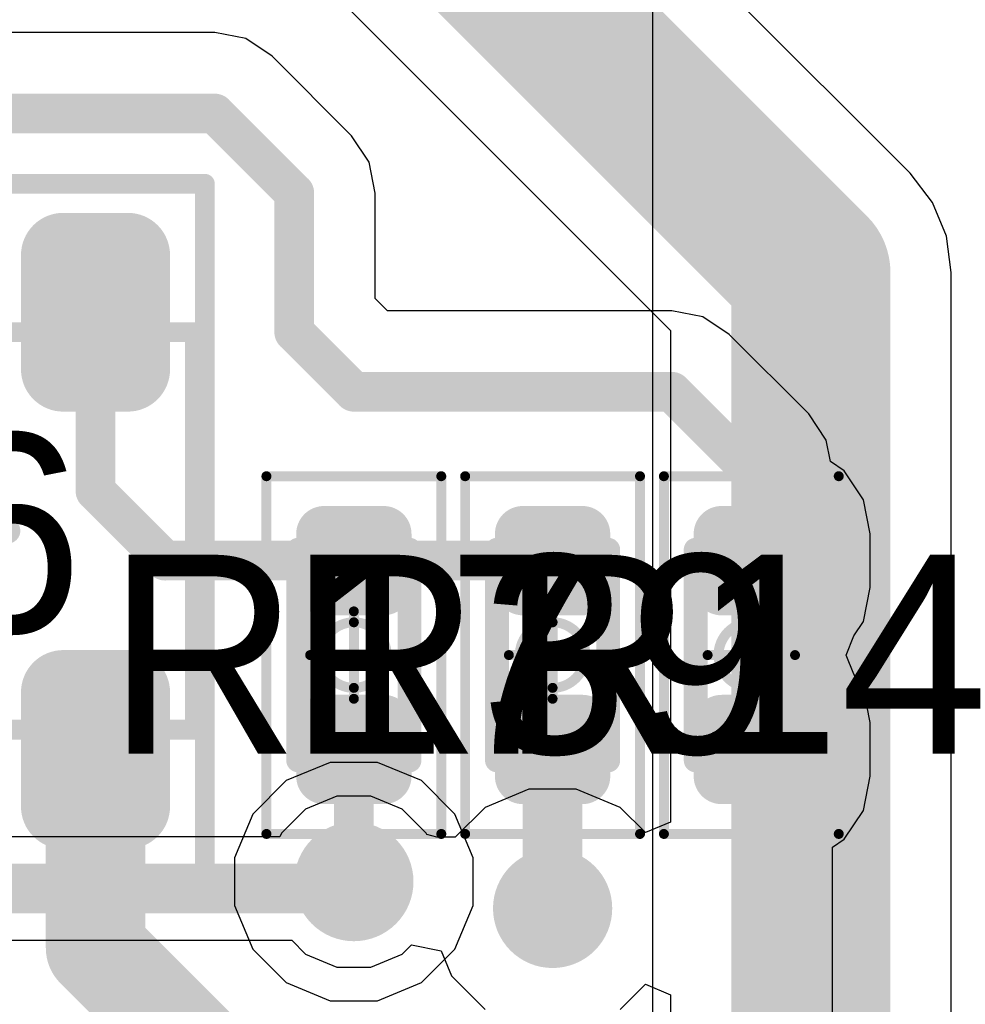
# Model space of a CAD drawing. Header units: millimetres. Extents: x -0.08 to 3.17, y -0.08 to 4.88.
# Tile 233 of 256: x 2.69 to 2.87, y 2.03 to 2.23. Entities that reach past the tile are written whole.
import ezdxf

# ---------------------------------------------------------------- set-up
doc = ezdxf.new("R2010")
doc.units = ezdxf.units.MM
doc.header["$MEASUREMENT"] = 0
for name, color, linetype in [('BottomLayer', 5, 'Continuous'), ('BottomOverlay', 54, 'Continuous'), ('Mechanical13', 56, 'Continuous'), ('Mechanical15', 56, 'Continuous'), ('Mechanical2', 216, 'Continuous'), ('MidLayer1', 16, 'Continuous'), ('MidLayer2', 76, 'Continuous'), ('MultiLayer', 9, 'Continuous'), ('TopLayer', 1, 'Continuous'), ('TopPaste', 8, 'Continuous'), ('TopSolder', 216, 'Continuous'), ('ViaHoleLayer', 16, 'Continuous')]:
    doc.layers.add(name, color=color, linetype=linetype)

# ---------------------------------------------------------------- blocks, each defined once
blk = doc.blocks.new('AP62250WU_7_F_________1_448')
at = {"layer": 'Mechanical13', "const_width": 0.00394}
for points in [[(-0.05512, -0.03937), (-0.05512, 0.03937)], [(-0.05512, 0.03937), (0.05709, 0.03937)], [(0.05709, -0.03937), (0.05709, 0.03937)], [(-0.05512, -0.03937), (0.05709, -0.03937)]]:
    blk.add_lwpolyline(points, dxfattribs=at)
at = {"layer": 'Mechanical13', "const_width": 0.00197}
for points in [[(-0.0561, 0.03937, 1), (-0.05413, 0.03937, 1)], [(-0.0561, 0.03937, 1), (-0.05413, 0.03937, 1)], [(0.05611, 0.03937, 1), (0.05808, 0.03937, 1)], [(0.05611, 0.03937, 1), (0.05808, 0.03937, 1)], [(-0.0561, -0.03937, 1), (-0.05413, -0.03937, 1)], [(-0.0561, -0.03937, 1), (-0.05413, -0.03937, 1)], [(0.05611, -0.03937, 1), (0.05808, -0.03937, 1)], [(0.05611, -0.03937, 1), (0.05808, -0.03937, 1)]]:
    blk.add_lwpolyline(points, format="xyb", close=True, dxfattribs=at)
at = {"layer": 'Mechanical13'}
blk.add_solid([(-0.05463, -0.04135), (-0.02754, -0.04135), (-0.05463, -0.01182), (-0.02754, -0.01182)], dxfattribs=at)
at = {"layer": 'Mechanical15'}
for points, const_width in [([(-0.05906, -0.06926), (-0.05906, 0.06875)], 0.00394), ([(-0.05906, 0.06875), (0.05906, 0.06875)], 0.00394), ([(0.05906, -0.06926), (0.05906, 0.06875)], 0.00394), ([(0, -0.02), (0, 0.02)], 0.005), ([(-0.02, 0), (0.02, 0)], 0.005), ([(-0.05906, -0.06926), (0.05906, -0.06926)], 0.00394)]:
    blk.add_lwpolyline(points, dxfattribs=dict(at, const_width=const_width))
for points, const_width in [([(-0.06004, 0.06875, 1), (-0.05807, 0.06875, 1)], 0.00197), ([(-0.06004, 0.06875, 1), (-0.05807, 0.06875, 1)], 0.00197), ([(0.05807, 0.06875, 1), (0.06004, 0.06875, 1)], 0.00197), ([(0.05807, 0.06875, 1), (0.06004, 0.06875, 1)], 0.00197), ([(-0.00125, 0.02, 1), (0.00125, 0.02, 1)], 0.0025), ([(0.01, 0, 1), (-0.01, 0, 1)], 0.005), ([(-0.02125, 0, 1), (-0.01875, 0, 1)], 0.0025), ([(-0.01125, 0, 1), (-0.00875, 0, 1)], 0.0025), ([(0.00875, 0, 1), (0.01125, 0, 1)], 0.0025), ([(0.01875, 0, 1), (0.02125, 0, 1)], 0.0025), ([(-0.00125, -0.02, 1), (0.00125, -0.02, 1)], 0.0025), ([(-0.06004, -0.06926, 1), (-0.05807, -0.06926, 1)], 0.00197), ([(-0.06004, -0.06926, 1), (-0.05807, -0.06926, 1)], 0.00197), ([(0.05807, -0.06926, 1), (0.06004, -0.06926, 1)], 0.00197), ([(0.05807, -0.06926, 1), (0.06004, -0.06926, 1)], 0.00197)]:
    blk.add_lwpolyline(points, format="xyb", close=True, dxfattribs=dict(at, const_width=const_width))
at = {"layer": 'TopLayer', "const_width": 0.0064}
for points in [[(-0.047, 0.05463, 1), (-0.0406, 0.05463, 1)], [(-0.0342, 0.05463, 1), (-0.0278, 0.05463, 1)], [(-0.0096, 0.05463, 1), (-0.0032, 0.05463, 1)], [(0.0032, 0.05463, 1), (0.0096, 0.05463, 1)], [(0.0278, 0.05463, 1), (0.0342, 0.05463, 1)], [(0.0406, 0.05463, 1), (0.047, 0.05463, 1)], [(-0.047, 0.03199, 1), (-0.0406, 0.03199, 1)], [(-0.0342, 0.03199, 1), (-0.0278, 0.03199, 1)], [(-0.0096, 0.03199, 1), (-0.0032, 0.03199, 1)], [(0.0032, 0.03199, 1), (0.0096, 0.03199, 1)], [(0.0278, 0.03199, 1), (0.0342, 0.03199, 1)], [(0.0406, 0.03199, 1), (0.047, 0.03199, 1)], [(-0.047, -0.03199, 1), (-0.0406, -0.03199, 1)], [(-0.0342, -0.03199, 1), (-0.0278, -0.03199, 1)], [(-0.0096, -0.03199, 1), (-0.0032, -0.03199, 1)], [(0.0032, -0.03199, 1), (0.0096, -0.03199, 1)], [(0.0278, -0.03199, 1), (0.0342, -0.03199, 1)], [(0.0406, -0.03199, 1), (0.047, -0.03199, 1)], [(-0.047, -0.05463, 1), (-0.0406, -0.05463, 1)], [(-0.0342, -0.05463, 1), (-0.0278, -0.05463, 1)], [(-0.0096, -0.05463, 1), (-0.0032, -0.05463, 1)], [(0.0032, -0.05463, 1), (0.0096, -0.05463, 1)], [(0.0278, -0.05463, 1), (0.0342, -0.05463, 1)], [(0.0406, -0.05463, 1), (0.047, -0.05463, 1)]]:
    blk.add_lwpolyline(points, format="xyb", close=True, dxfattribs=at)
at = {"layer": 'TopLayer'}
for points in [[(-0.0438, 0.06102), (-0.0438, 0.02559), (-0.031, 0.06102), (-0.031, 0.02559)], [(-0.0064, 0.06102), (-0.0064, 0.02559), (0.0064, 0.06102), (0.0064, 0.02559)], [(0.031, 0.06102), (0.031, 0.02559), (0.0438, 0.06102), (0.0438, 0.02559)], [(-0.0502, 0.05463), (-0.0502, 0.03199), (-0.0246, 0.05463), (-0.0246, 0.03199)], [(-0.0128, 0.05463), (-0.0128, 0.03199), (0.0128, 0.05463), (0.0128, 0.03199)], [(0.0246, 0.05463), (0.0246, 0.03199), (0.0502, 0.05463), (0.0502, 0.03199)], [(-0.0438, -0.02559), (-0.0438, -0.06102), (-0.031, -0.02559), (-0.031, -0.06102)], [(-0.0064, -0.02559), (-0.0064, -0.06102), (0.0064, -0.02559), (0.0064, -0.06102)], [(0.031, -0.02559), (0.031, -0.06102), (0.0438, -0.02559), (0.0438, -0.06102)], [(-0.0502, -0.03199), (-0.0502, -0.05463), (-0.0246, -0.03199), (-0.0246, -0.05463)], [(-0.0128, -0.03199), (-0.0128, -0.05463), (0.0128, -0.03199), (0.0128, -0.05463)], [(0.0246, -0.03199), (0.0246, -0.05463), (0.0502, -0.03199), (0.0502, -0.05463)]]:
    blk.add_solid(points, dxfattribs=at)
at = {"layer": 'TopPaste', "const_width": 0.0064}
for points in [[(-0.047, 0.05463, 1), (-0.0406, 0.05463, 1)], [(-0.0342, 0.05463, 1), (-0.0278, 0.05463, 1)], [(-0.0096, 0.05463, 1), (-0.0032, 0.05463, 1)], [(0.0032, 0.05463, 1), (0.0096, 0.05463, 1)], [(0.0278, 0.05463, 1), (0.0342, 0.05463, 1)], [(0.0406, 0.05463, 1), (0.047, 0.05463, 1)], [(-0.047, 0.03199, 1), (-0.0406, 0.03199, 1)], [(-0.0342, 0.03199, 1), (-0.0278, 0.03199, 1)], [(-0.0096, 0.03199, 1), (-0.0032, 0.03199, 1)], [(0.0032, 0.03199, 1), (0.0096, 0.03199, 1)], [(0.0278, 0.03199, 1), (0.0342, 0.03199, 1)], [(0.0406, 0.03199, 1), (0.047, 0.03199, 1)], [(-0.047, -0.03199, 1), (-0.0406, -0.03199, 1)], [(-0.0342, -0.03199, 1), (-0.0278, -0.03199, 1)], [(-0.0096, -0.03199, 1), (-0.0032, -0.03199, 1)], [(0.0032, -0.03199, 1), (0.0096, -0.03199, 1)], [(0.0278, -0.03199, 1), (0.0342, -0.03199, 1)], [(0.0406, -0.03199, 1), (0.047, -0.03199, 1)], [(-0.047, -0.05463, 1), (-0.0406, -0.05463, 1)], [(-0.0342, -0.05463, 1), (-0.0278, -0.05463, 1)], [(-0.0096, -0.05463, 1), (-0.0032, -0.05463, 1)], [(0.0032, -0.05463, 1), (0.0096, -0.05463, 1)], [(0.0278, -0.05463, 1), (0.0342, -0.05463, 1)], [(0.0406, -0.05463, 1), (0.047, -0.05463, 1)]]:
    blk.add_lwpolyline(points, format="xyb", close=True, dxfattribs=at)
at = {"layer": 'TopPaste'}
for points in [[(-0.0438, 0.06102), (-0.0438, 0.02559), (-0.031, 0.06102), (-0.031, 0.02559)], [(-0.0064, 0.06102), (-0.0064, 0.02559), (0.0064, 0.06102), (0.0064, 0.02559)], [(0.031, 0.06102), (0.031, 0.02559), (0.0438, 0.06102), (0.0438, 0.02559)], [(-0.0502, 0.05463), (-0.0502, 0.03199), (-0.0246, 0.05463), (-0.0246, 0.03199)], [(-0.0128, 0.05463), (-0.0128, 0.03199), (0.0128, 0.05463), (0.0128, 0.03199)], [(0.0246, 0.05463), (0.0246, 0.03199), (0.0502, 0.05463), (0.0502, 0.03199)], [(-0.0438, -0.02559), (-0.0438, -0.06102), (-0.031, -0.02559), (-0.031, -0.06102)], [(-0.0064, -0.02559), (-0.0064, -0.06102), (0.0064, -0.02559), (0.0064, -0.06102)], [(0.031, -0.02559), (0.031, -0.06102), (0.0438, -0.02559), (0.0438, -0.06102)], [(-0.0502, -0.03199), (-0.0502, -0.05463), (-0.0246, -0.03199), (-0.0246, -0.05463)], [(-0.0128, -0.03199), (-0.0128, -0.05463), (0.0128, -0.03199), (0.0128, -0.05463)], [(0.0246, -0.03199), (0.0246, -0.05463), (0.0502, -0.03199), (0.0502, -0.05463)]]:
    blk.add_solid(points, dxfattribs=at)
at = {"layer": 'TopSolder', "const_width": 0.00837}
for points in [[(-0.04798, 0.05463, 1), (-0.03961, 0.05463, 1)], [(-0.03519, 0.05463, 1), (-0.02682, 0.05463, 1)], [(-0.01058, 0.05463, 1), (-0.00221, 0.05463, 1)], [(0.00221, 0.05463, 1), (0.01058, 0.05463, 1)], [(0.02682, 0.05463, 1), (0.03519, 0.05463, 1)], [(0.03961, 0.05463, 1), (0.04798, 0.05463, 1)], [(-0.04798, 0.03199, 1), (-0.03961, 0.03199, 1)], [(-0.03519, 0.03199, 1), (-0.02682, 0.03199, 1)], [(-0.01058, 0.03199, 1), (-0.00221, 0.03199, 1)], [(0.00221, 0.03199, 1), (0.01058, 0.03199, 1)], [(0.02682, 0.03199, 1), (0.03519, 0.03199, 1)], [(0.03961, 0.03199, 1), (0.04798, 0.03199, 1)], [(-0.04798, -0.03199, 1), (-0.03961, -0.03199, 1)], [(-0.03519, -0.03199, 1), (-0.02682, -0.03199, 1)], [(-0.01058, -0.03199, 1), (-0.00221, -0.03199, 1)], [(0.00221, -0.03199, 1), (0.01058, -0.03199, 1)], [(0.02682, -0.03199, 1), (0.03519, -0.03199, 1)], [(0.03961, -0.03199, 1), (0.04798, -0.03199, 1)], [(-0.04798, -0.05463, 1), (-0.03961, -0.05463, 1)], [(-0.03519, -0.05463, 1), (-0.02682, -0.05463, 1)], [(-0.01058, -0.05463, 1), (-0.00221, -0.05463, 1)], [(0.00221, -0.05463, 1), (0.01058, -0.05463, 1)], [(0.02682, -0.05463, 1), (0.03519, -0.05463, 1)], [(0.03961, -0.05463, 1), (0.04798, -0.05463, 1)]]:
    blk.add_lwpolyline(points, format="xyb", close=True, dxfattribs=at)
at = {"layer": 'TopSolder'}
for points in [[(-0.0438, 0.06299), (-0.0438, 0.02362), (-0.031, 0.06299), (-0.031, 0.02362)], [(-0.0064, 0.06299), (-0.0064, 0.02362), (0.0064, 0.06299), (0.0064, 0.02362)], [(0.031, 0.06299), (0.031, 0.02362), (0.0438, 0.06299), (0.0438, 0.02362)], [(-0.05216, 0.05463), (-0.05216, 0.03199), (-0.02264, 0.05463), (-0.02264, 0.03199)], [(-0.01476, 0.05463), (-0.01476, 0.03199), (0.01476, 0.05463), (0.01476, 0.03199)], [(0.02264, 0.05463), (0.02264, 0.03199), (0.05216, 0.05463), (0.05216, 0.03199)], [(-0.0438, -0.02362), (-0.0438, -0.06299), (-0.031, -0.02362), (-0.031, -0.06299)], [(-0.0064, -0.02362), (-0.0064, -0.06299), (0.0064, -0.02362), (0.0064, -0.06299)], [(0.031, -0.02362), (0.031, -0.06299), (0.0438, -0.02362), (0.0438, -0.06299)], [(-0.05216, -0.03199), (-0.05216, -0.05463), (-0.02264, -0.03199), (-0.02264, -0.05463)], [(-0.01476, -0.03199), (-0.01476, -0.05463), (0.01476, -0.03199), (0.01476, -0.05463)], [(0.02264, -0.03199), (0.02264, -0.05463), (0.05216, -0.03199), (0.05216, -0.05463)]]:
    blk.add_solid(points, dxfattribs=at)
blk = doc.blocks.new('RES_0402_449')
at = {"layer": 'Mechanical13', "const_width": 0.00472}
for points in [[(0.02087, 0.01102), (-0.02087, 0.01102)], [(-0.02087, 0.01102), (-0.02087, -0.01102)], [(0.02087, 0.01102), (0.02087, -0.01102)], [(-0.02087, -0.01102), (0.02087, -0.01102)]]:
    blk.add_lwpolyline(points, dxfattribs=at)
at = {"layer": 'Mechanical13', "const_width": 0.00236}
for points in [[(-0.02205, 0.01102, 1), (-0.01968, 0.01102, 1)], [(-0.02205, 0.01102, 1), (-0.01968, 0.01102, 1)], [(0.01969, 0.01102, 1), (0.02205, 0.01102, 1)], [(0.01969, 0.01102, 1), (0.02205, 0.01102, 1)], [(-0.02205, -0.01102, 1), (-0.01968, -0.01102, 1)], [(-0.02205, -0.01102, 1), (-0.01968, -0.01102, 1)], [(0.01969, -0.01102, 1), (0.02205, -0.01102, 1)], [(0.01969, -0.01102, 1), (0.02205, -0.01102, 1)]]:
    blk.add_lwpolyline(points, format="xyb", close=True, dxfattribs=at)
at = {"layer": 'Mechanical15', "const_width": 0.00197}
for points in [[(-0.03543, 0.01732), (0.03543, 0.01732)], [(-0.03543, 0.01732), (-0.03543, -0.01732)], [(0.03543, 0.01732), (0.03543, -0.01732)], [(0, 0.00866), (0, -0.00866)], [(-0.00866, 0), (0.00866, 0)], [(0.03543, -0.01732), (-0.03543, -0.01732)]]:
    blk.add_lwpolyline(points, dxfattribs=at)
at = {"layer": 'Mechanical15'}
for points, const_width in [([(-0.03593, 0.01732, 1), (-0.03494, 0.01732, 1)], 0.000984), ([(-0.03593, 0.01732, 1), (-0.03494, 0.01732, 1)], 0.000984), ([(0.03494, 0.01732, 1), (0.03593, 0.01732, 1)], 0.000984), ([(0.03494, 0.01732, 1), (0.03593, 0.01732, 1)], 0.000984), ([(-0.00049, 0.00866, 1), (0.00049, 0.00866, 1)], 0.000984), ([(0.0065, 0, 1), (-0.0065, 0, 1)], 0.00197), ([(-0.00915, 0, 1), (-0.00817, 0, 1)], 0.000984), ([(-0.00699, 0, 1), (-0.006, 0, 1)], 0.000984), ([(0.006, 0, 1), (0.00699, 0, 1)], 0.000984), ([(0.00817, 0, 1), (0.00915, 0, 1)], 0.000984), ([(-0.00049, -0.00866, 1), (0.00049, -0.00866, 1)], 0.000984), ([(-0.03593, -0.01732, 1), (-0.03494, -0.01732, 1)], 0.000984), ([(-0.03593, -0.01732, 1), (-0.03494, -0.01732, 1)], 0.000984), ([(0.03494, -0.01732, 1), (0.03593, -0.01732, 1)], 0.000984), ([(0.03494, -0.01732, 1), (0.03593, -0.01732, 1)], 0.000984)]:
    blk.add_lwpolyline(points, format="xyb", close=True, dxfattribs=dict(at, const_width=const_width))
at = {"layer": 'TopLayer', "const_width": 0.00552}
for points in [[(-0.02677, 0.0059, 1), (-0.02124, 0.0059, 1)], [(-0.01616, 0.0059, 1), (-0.01063, 0.0059, 1)], [(0.01064, 0.0059, 1), (0.01616, 0.0059, 1)], [(0.02125, 0.0059, 1), (0.02677, 0.0059, 1)], [(-0.02677, -0.0059, 1), (-0.02124, -0.0059, 1)], [(-0.01616, -0.0059, 1), (-0.01063, -0.0059, 1)], [(0.01064, -0.0059, 1), (0.01616, -0.0059, 1)], [(0.02125, -0.0059, 1), (0.02677, -0.0059, 1)]]:
    blk.add_lwpolyline(points, format="xyb", close=True, dxfattribs=at)
at = {"layer": 'TopLayer'}
for points in [[(-0.0134, 0.01142), (-0.02401, 0.01142), (-0.0134, -0.01142), (-0.02401, -0.01142)], [(0.0134, -0.01142), (0.02401, -0.01142), (0.0134, 0.01142), (0.02401, 0.01142)], [(-0.00787, 0.0059), (-0.02953, 0.0059), (-0.00787, -0.0059), (-0.02953, -0.0059)], [(0.00787, -0.0059), (0.02953, -0.0059), (0.00787, 0.0059), (0.02953, 0.0059)]]:
    blk.add_solid(points, dxfattribs=at)
at = {"layer": 'TopPaste', "const_width": 0.00552}
for points in [[(-0.02677, 0.0059, 1), (-0.02124, 0.0059, 1)], [(-0.01616, 0.0059, 1), (-0.01063, 0.0059, 1)], [(0.01064, 0.0059, 1), (0.01616, 0.0059, 1)], [(0.02125, 0.0059, 1), (0.02677, 0.0059, 1)], [(-0.02677, -0.0059, 1), (-0.02124, -0.0059, 1)], [(-0.01616, -0.0059, 1), (-0.01063, -0.0059, 1)], [(0.01064, -0.0059, 1), (0.01616, -0.0059, 1)], [(0.02125, -0.0059, 1), (0.02677, -0.0059, 1)]]:
    blk.add_lwpolyline(points, format="xyb", close=True, dxfattribs=at)
at = {"layer": 'TopPaste'}
for points in [[(-0.0134, 0.01142), (-0.02401, 0.01142), (-0.0134, -0.01142), (-0.02401, -0.01142)], [(0.0134, -0.01142), (0.02401, -0.01142), (0.0134, 0.01142), (0.02401, 0.01142)], [(-0.00787, 0.0059), (-0.02953, 0.0059), (-0.00787, -0.0059), (-0.02953, -0.0059)], [(0.00787, -0.0059), (0.02953, -0.0059), (0.00787, 0.0059), (0.02953, 0.0059)]]:
    blk.add_solid(points, dxfattribs=at)
at = {"layer": 'TopSolder', "const_width": 0.00552}
for points in [[(-0.02677, 0.0059, 1), (-0.02124, 0.0059, 1)], [(-0.01616, 0.0059, 1), (-0.01063, 0.0059, 1)], [(0.01064, 0.0059, 1), (0.01616, 0.0059, 1)], [(0.02125, 0.0059, 1), (0.02677, 0.0059, 1)], [(-0.02677, -0.0059, 1), (-0.02124, -0.0059, 1)], [(-0.01616, -0.0059, 1), (-0.01063, -0.0059, 1)], [(0.01064, -0.0059, 1), (0.01616, -0.0059, 1)], [(0.02125, -0.0059, 1), (0.02677, -0.0059, 1)]]:
    blk.add_lwpolyline(points, format="xyb", close=True, dxfattribs=at)
at = {"layer": 'TopSolder'}
for points in [[(-0.0134, 0.01142), (-0.02401, 0.01142), (-0.0134, -0.01142), (-0.02401, -0.01142)], [(0.0134, -0.01142), (0.02401, -0.01142), (0.0134, 0.01142), (0.02401, 0.01142)], [(-0.00787, 0.0059), (-0.02953, 0.0059), (-0.00787, -0.0059), (-0.02953, -0.0059)], [(0.00787, -0.0059), (0.02953, -0.0059), (0.00787, 0.0059), (0.02953, 0.0059)]]:
    blk.add_solid(points, dxfattribs=at)
blk = doc.blocks.new('RES_0402_450')
at = {"layer": 'Mechanical13', "const_width": 0.00472}
for points in [[(0.02087, 0.01102), (-0.02087, 0.01102)], [(-0.02087, -0.01102), (-0.02087, 0.01102)], [(0.02087, -0.01102), (0.02087, 0.01102)], [(-0.02087, -0.01102), (0.02087, -0.01102)]]:
    blk.add_lwpolyline(points, dxfattribs=at)
at = {"layer": 'Mechanical13', "const_width": 0.00236}
for points in [[(-0.02205, 0.01102, 1), (-0.01969, 0.01102, 1)], [(-0.02205, 0.01102, 1), (-0.01969, 0.01102, 1)], [(0.01969, 0.01102, 1), (0.02205, 0.01102, 1)], [(0.01969, 0.01102, 1), (0.02205, 0.01102, 1)], [(-0.02205, -0.01102, 1), (-0.01969, -0.01102, 1)], [(-0.02205, -0.01102, 1), (-0.01969, -0.01102, 1)], [(0.01968, -0.01102, 1), (0.02205, -0.01102, 1)], [(0.01968, -0.01102, 1), (0.02205, -0.01102, 1)]]:
    blk.add_lwpolyline(points, format="xyb", close=True, dxfattribs=at)
at = {"layer": 'Mechanical15', "const_width": 0.00197}
for points in [[(0.03543, 0.01732), (-0.03543, 0.01732)], [(-0.03543, -0.01732), (-0.03543, 0.01732)], [(0.03543, -0.01732), (0.03543, 0.01732)], [(0, -0.00866), (0, 0.00866)], [(0.00866, 0), (-0.00866, 0)], [(-0.03543, -0.01732), (0.03543, -0.01732)]]:
    blk.add_lwpolyline(points, dxfattribs=at)
at = {"layer": 'Mechanical15'}
for points, const_width in [([(-0.03593, 0.01732, 1), (-0.03494, 0.01732, 1)], 0.000984), ([(-0.03593, 0.01732, 1), (-0.03494, 0.01732, 1)], 0.000984), ([(0.03494, 0.01732, 1), (0.03593, 0.01732, 1)], 0.000984), ([(0.03494, 0.01732, 1), (0.03593, 0.01732, 1)], 0.000984), ([(-0.00049, 0.00866, 1), (0.00049, 0.00866, 1)], 0.000984), ([(0.0065, 0, 1), (-0.0065, 0, 1)], 0.00197), ([(-0.00915, 0, 1), (-0.00817, 0, 1)], 0.000984), ([(-0.00699, 0, 1), (-0.006, 0, 1)], 0.000984), ([(0.006, 0, 1), (0.00699, 0, 1)], 0.000984), ([(0.00817, 0, 1), (0.00915, 0, 1)], 0.000984), ([(-0.00049, -0.00866, 1), (0.00049, -0.00866, 1)], 0.000984), ([(-0.03593, -0.01732, 1), (-0.03494, -0.01732, 1)], 0.000984), ([(-0.03593, -0.01732, 1), (-0.03494, -0.01732, 1)], 0.000984), ([(0.03494, -0.01732, 1), (0.03593, -0.01732, 1)], 0.000984), ([(0.03494, -0.01732, 1), (0.03593, -0.01732, 1)], 0.000984)]:
    blk.add_lwpolyline(points, format="xyb", close=True, dxfattribs=dict(at, const_width=const_width))
at = {"layer": 'TopLayer', "const_width": 0.00552}
for points in [[(-0.02677, 0.0059, 1), (-0.02125, 0.0059, 1)], [(-0.01616, 0.0059, 1), (-0.01064, 0.0059, 1)], [(0.01063, 0.0059, 1), (0.01616, 0.0059, 1)], [(0.02124, 0.0059, 1), (0.02677, 0.0059, 1)], [(-0.02677, -0.0059, 1), (-0.02125, -0.0059, 1)], [(-0.01616, -0.0059, 1), (-0.01064, -0.0059, 1)], [(0.01063, -0.0059, 1), (0.01616, -0.0059, 1)], [(0.02124, -0.0059, 1), (0.02677, -0.0059, 1)]]:
    blk.add_lwpolyline(points, format="xyb", close=True, dxfattribs=at)
at = {"layer": 'TopLayer'}
for points in [[(-0.0134, 0.01142), (-0.02401, 0.01142), (-0.0134, -0.01142), (-0.02401, -0.01142)], [(0.0134, -0.01142), (0.02401, -0.01142), (0.0134, 0.01142), (0.02401, 0.01142)], [(-0.00787, 0.0059), (-0.02953, 0.0059), (-0.00787, -0.0059), (-0.02953, -0.0059)], [(0.00787, -0.0059), (0.02953, -0.0059), (0.00787, 0.0059), (0.02953, 0.0059)]]:
    blk.add_solid(points, dxfattribs=at)
at = {"layer": 'TopPaste', "const_width": 0.00552}
for points in [[(-0.02677, 0.0059, 1), (-0.02125, 0.0059, 1)], [(-0.01616, 0.0059, 1), (-0.01064, 0.0059, 1)], [(0.01063, 0.0059, 1), (0.01616, 0.0059, 1)], [(0.02124, 0.0059, 1), (0.02677, 0.0059, 1)], [(-0.02677, -0.0059, 1), (-0.02125, -0.0059, 1)], [(-0.01616, -0.0059, 1), (-0.01064, -0.0059, 1)], [(0.01063, -0.0059, 1), (0.01616, -0.0059, 1)], [(0.02124, -0.0059, 1), (0.02677, -0.0059, 1)]]:
    blk.add_lwpolyline(points, format="xyb", close=True, dxfattribs=at)
at = {"layer": 'TopPaste'}
for points in [[(-0.0134, 0.01142), (-0.02401, 0.01142), (-0.0134, -0.01142), (-0.02401, -0.01142)], [(0.0134, -0.01142), (0.02401, -0.01142), (0.0134, 0.01142), (0.02401, 0.01142)], [(-0.00787, 0.0059), (-0.02953, 0.0059), (-0.00787, -0.0059), (-0.02953, -0.0059)], [(0.00787, -0.0059), (0.02953, -0.0059), (0.00787, 0.0059), (0.02953, 0.0059)]]:
    blk.add_solid(points, dxfattribs=at)
at = {"layer": 'TopSolder', "const_width": 0.00552}
for points in [[(-0.02677, 0.0059, 1), (-0.02125, 0.0059, 1)], [(-0.01616, 0.0059, 1), (-0.01064, 0.0059, 1)], [(0.01063, 0.0059, 1), (0.01616, 0.0059, 1)], [(0.02124, 0.0059, 1), (0.02677, 0.0059, 1)], [(-0.02677, -0.0059, 1), (-0.02125, -0.0059, 1)], [(-0.01616, -0.0059, 1), (-0.01064, -0.0059, 1)], [(0.01063, -0.0059, 1), (0.01616, -0.0059, 1)], [(0.02124, -0.0059, 1), (0.02677, -0.0059, 1)]]:
    blk.add_lwpolyline(points, format="xyb", close=True, dxfattribs=at)
at = {"layer": 'TopSolder'}
for points in [[(-0.0134, 0.01142), (-0.02401, 0.01142), (-0.0134, -0.01142), (-0.02401, -0.01142)], [(0.0134, -0.01142), (0.02401, -0.01142), (0.0134, 0.01142), (0.02401, 0.01142)], [(-0.00787, 0.0059), (-0.02953, 0.0059), (-0.00787, -0.0059), (-0.02953, -0.0059)], [(0.00787, -0.0059), (0.02953, -0.0059), (0.00787, 0.0059), (0.02953, 0.0059)]]:
    blk.add_solid(points, dxfattribs=at)
blk = doc.blocks.new('RES_0402_451')
at = {"layer": 'Mechanical13', "const_width": 0.00472}
for points in [[(0.02087, 0.01102), (-0.02087, 0.01102)], [(-0.02087, -0.01102), (-0.02087, 0.01102)], [(0.02087, -0.01102), (0.02087, 0.01102)], [(0.02087, -0.01102), (-0.02087, -0.01102)]]:
    blk.add_lwpolyline(points, dxfattribs=at)
at = {"layer": 'Mechanical13', "const_width": 0.00236}
for points in [[(-0.02205, 0.01102, 1), (-0.01968, 0.01102, 1)], [(-0.02205, 0.01102, 1), (-0.01968, 0.01102, 1)], [(0.01969, 0.01102, 1), (0.02205, 0.01102, 1)], [(0.01969, 0.01102, 1), (0.02205, 0.01102, 1)], [(-0.02205, -0.01102, 1), (-0.01968, -0.01102, 1)], [(-0.02205, -0.01102, 1), (-0.01968, -0.01102, 1)], [(0.01969, -0.01102, 1), (0.02205, -0.01102, 1)], [(0.01969, -0.01102, 1), (0.02205, -0.01102, 1)]]:
    blk.add_lwpolyline(points, format="xyb", close=True, dxfattribs=at)
at = {"layer": 'Mechanical15', "const_width": 0.00197}
for points in [[(0.03543, 0.01732), (-0.03543, 0.01732)], [(-0.03543, -0.01732), (-0.03543, 0.01732)], [(0.03543, -0.01732), (0.03543, 0.01732)], [(0, -0.00866), (0, 0.00866)], [(-0.00866, 0), (0.00866, 0)], [(0.03543, -0.01732), (-0.03543, -0.01732)]]:
    blk.add_lwpolyline(points, dxfattribs=at)
at = {"layer": 'Mechanical15'}
for points, const_width in [([(-0.03593, 0.01732, 1), (-0.03494, 0.01732, 1)], 0.000984), ([(-0.03593, 0.01732, 1), (-0.03494, 0.01732, 1)], 0.000984), ([(0.03494, 0.01732, 1), (0.03593, 0.01732, 1)], 0.000984), ([(0.03494, 0.01732, 1), (0.03593, 0.01732, 1)], 0.000984), ([(-0.00049, 0.00866, 1), (0.00049, 0.00866, 1)], 0.000984), ([(0.0065, 0, 1), (-0.0065, 0, 1)], 0.00197), ([(-0.00915, 0, 1), (-0.00817, 0, 1)], 0.000984), ([(-0.00699, 0, 1), (-0.006, 0, 1)], 0.000984), ([(0.006, 0, 1), (0.00699, 0, 1)], 0.000984), ([(0.00817, 0, 1), (0.00915, 0, 1)], 0.000984), ([(-0.00049, -0.00866, 1), (0.00049, -0.00866, 1)], 0.000984), ([(-0.03593, -0.01732, 1), (-0.03494, -0.01732, 1)], 0.000984), ([(-0.03593, -0.01732, 1), (-0.03494, -0.01732, 1)], 0.000984), ([(0.03494, -0.01732, 1), (0.03593, -0.01732, 1)], 0.000984), ([(0.03494, -0.01732, 1), (0.03593, -0.01732, 1)], 0.000984)]:
    blk.add_lwpolyline(points, format="xyb", close=True, dxfattribs=dict(at, const_width=const_width))
at = {"layer": 'TopLayer', "const_width": 0.00552}
for points in [[(-0.02677, 0.0059, 1), (-0.02124, 0.0059, 1)], [(-0.01616, 0.0059, 1), (-0.01063, 0.0059, 1)], [(0.01064, 0.0059, 1), (0.01616, 0.0059, 1)], [(0.02125, 0.0059, 1), (0.02677, 0.0059, 1)], [(-0.02677, -0.0059, 1), (-0.02124, -0.0059, 1)], [(-0.01616, -0.0059, 1), (-0.01063, -0.0059, 1)], [(0.01064, -0.0059, 1), (0.01616, -0.0059, 1)], [(0.02125, -0.0059, 1), (0.02677, -0.0059, 1)]]:
    blk.add_lwpolyline(points, format="xyb", close=True, dxfattribs=at)
at = {"layer": 'TopLayer'}
for points in [[(-0.0134, 0.01142), (-0.02401, 0.01142), (-0.0134, -0.01142), (-0.02401, -0.01142)], [(0.0134, -0.01142), (0.02401, -0.01142), (0.0134, 0.01142), (0.02401, 0.01142)], [(-0.00787, 0.0059), (-0.02953, 0.0059), (-0.00787, -0.0059), (-0.02953, -0.0059)], [(0.00787, -0.0059), (0.02953, -0.0059), (0.00787, 0.0059), (0.02953, 0.0059)]]:
    blk.add_solid(points, dxfattribs=at)
at = {"layer": 'TopPaste', "const_width": 0.00552}
for points in [[(-0.02677, 0.0059, 1), (-0.02124, 0.0059, 1)], [(-0.01616, 0.0059, 1), (-0.01063, 0.0059, 1)], [(0.01064, 0.0059, 1), (0.01616, 0.0059, 1)], [(0.02125, 0.0059, 1), (0.02677, 0.0059, 1)], [(-0.02677, -0.0059, 1), (-0.02124, -0.0059, 1)], [(-0.01616, -0.0059, 1), (-0.01063, -0.0059, 1)], [(0.01064, -0.0059, 1), (0.01616, -0.0059, 1)], [(0.02125, -0.0059, 1), (0.02677, -0.0059, 1)]]:
    blk.add_lwpolyline(points, format="xyb", close=True, dxfattribs=at)
at = {"layer": 'TopPaste'}
for points in [[(-0.0134, 0.01142), (-0.02401, 0.01142), (-0.0134, -0.01142), (-0.02401, -0.01142)], [(0.0134, -0.01142), (0.02401, -0.01142), (0.0134, 0.01142), (0.02401, 0.01142)], [(-0.00787, 0.0059), (-0.02953, 0.0059), (-0.00787, -0.0059), (-0.02953, -0.0059)], [(0.00787, -0.0059), (0.02953, -0.0059), (0.00787, 0.0059), (0.02953, 0.0059)]]:
    blk.add_solid(points, dxfattribs=at)
at = {"layer": 'TopSolder', "const_width": 0.00552}
for points in [[(-0.02677, 0.0059, 1), (-0.02124, 0.0059, 1)], [(-0.01616, 0.0059, 1), (-0.01063, 0.0059, 1)], [(0.01064, 0.0059, 1), (0.01616, 0.0059, 1)], [(0.02125, 0.0059, 1), (0.02677, 0.0059, 1)], [(-0.02677, -0.0059, 1), (-0.02124, -0.0059, 1)], [(-0.01616, -0.0059, 1), (-0.01063, -0.0059, 1)], [(0.01064, -0.0059, 1), (0.01616, -0.0059, 1)], [(0.02125, -0.0059, 1), (0.02677, -0.0059, 1)]]:
    blk.add_lwpolyline(points, format="xyb", close=True, dxfattribs=at)
at = {"layer": 'TopSolder'}
for points in [[(-0.0134, 0.01142), (-0.02401, 0.01142), (-0.0134, -0.01142), (-0.02401, -0.01142)], [(0.0134, -0.01142), (0.02401, -0.01142), (0.0134, 0.01142), (0.02401, 0.01142)], [(-0.00787, 0.0059), (-0.02953, 0.0059), (-0.00787, -0.0059), (-0.02953, -0.0059)], [(0.00787, -0.0059), (0.02953, -0.0059), (0.00787, 0.0059), (0.02953, 0.0059)]]:
    blk.add_solid(points, dxfattribs=at)

msp = doc.modelspace()

# ---------------------------------------------------------------- linework, layer by layer
at = {"layer": 'BottomLayer'}
for p, q in [((2.74725, 2.08208), (2.73857, 2.07849)), ((2.75665, 2.08208), (2.74725, 2.08208)), ((2.76533, 2.07849), (2.75665, 2.08208)), ((2.73857, 2.07849), (2.73193, 2.07184)), ((2.77198, 2.07184), (2.76533, 2.07849)), ((2.73193, 2.07184), (2.72833, 2.06316)), ((2.77557, 2.06316), (2.77198, 2.07184)), ((2.72833, 2.06316), (2.72833, 2.05376)), ((2.77557, 2.05376), (2.77557, 2.06316)), ((2.72833, 2.05376), (2.73193, 2.04508)), ((2.77198, 2.04508), (2.77557, 2.05376)), ((2.73193, 2.04508), (2.73857, 2.03844)), ((2.76533, 2.03844), (2.77198, 2.04508)), ((2.73857, 2.03844), (2.74725, 2.03484)), ((2.75665, 2.03484), (2.76533, 2.03844)), ((2.74725, 2.03484), (2.75665, 2.03484))]:
    msp.add_line(p, q, dxfattribs=at)
at = {"layer": 'BottomLayer', "const_width": 0.01181}
for points in [[(2.74605, 2.05846, 1), (2.75786, 2.05846, 1)], [(2.78542, 2.05315, 1), (2.79723, 2.05315, 1)]]:
    msp.add_lwpolyline(points, format="xyb", close=True, dxfattribs=at)
at = {"layer": 'BottomOverlay'}
msp.add_line((2.81115, -0.00158), (2.81115, 2.7334), dxfattribs=at)
at = {"layer": 'MidLayer1'}
for p, q in [((2.74725, 2.08208), (2.73857, 2.07849)), ((2.75665, 2.08208), (2.74725, 2.08208)), ((2.76533, 2.07849), (2.75665, 2.08208)), ((2.73857, 2.07849), (2.73193, 2.07184)), ((2.77198, 2.07184), (2.76533, 2.07849)), ((2.73193, 2.07184), (2.72833, 2.06316)), ((2.77557, 2.06316), (2.77198, 2.07184)), ((2.72833, 2.06316), (2.72833, 2.05376)), ((2.77557, 2.05376), (2.77557, 2.06316)), ((2.72833, 2.05376), (2.73193, 2.04508)), ((2.77198, 2.04508), (2.77557, 2.05376)), ((2.73193, 2.04508), (2.73857, 2.03844)), ((2.76533, 2.03844), (2.77198, 2.04508)), ((2.73857, 2.03844), (2.74725, 2.03484)), ((2.75665, 2.03484), (2.76533, 2.03844)), ((2.74725, 2.03484), (2.75665, 2.03484))]:
    msp.add_line(p, q, dxfattribs=at)
at = {"layer": 'MidLayer1', "const_width": 0.01181}
for points in [[(2.74605, 2.05846, 1), (2.75786, 2.05846, 1)], [(2.78542, 2.05315, 1), (2.79723, 2.05315, 1)]]:
    msp.add_lwpolyline(points, format="xyb", close=True, dxfattribs=at)
at = {"layer": 'MidLayer2'}
for p, q in [((2.86216, 2.19879), (2.59838, 2.46257)), ((2.57706, 2.40527), (2.81471, 2.16762)), ((2.86658, 2.19303), (2.86216, 2.19879)), ((2.86935, 2.18633), (2.86658, 2.19303)), ((2.8703, 2.17913), (2.86935, 2.18633)), ((2.8703, 2.01771), (2.8703, 2.17913)), ((2.81471, 2.16762), (2.81471, 2.07024)), ((2.78662, 2.07677), (2.77794, 2.07317)), ((2.79602, 2.07677), (2.78662, 2.07677)), ((2.8047, 2.07317), (2.79602, 2.07677)), ((2.74859, 2.07539), (2.74236, 2.07281)), ((2.75532, 2.07539), (2.74859, 2.07539)), ((2.76154, 2.07281), (2.75532, 2.07539)), ((2.74236, 2.07281), (2.7376, 2.06805)), ((2.7663, 2.06805), (2.76154, 2.07281)), ((2.77794, 2.07317), (2.77204, 2.06727)), ((2.80971, 2.06817), (2.8047, 2.07317)), ((2.81471, 2.07024), (2.80971, 2.06817)), ((2.7376, 2.06805), (2.7373, 2.06732)), ((2.76641, 2.0678), (2.7663, 2.06805)), ((2.76836, 2.06729), (2.76641, 2.0678)), ((2.7373, 2.06732), (2.56684, 2.06732)), ((2.77204, 2.06727), (2.76836, 2.06729)), ((2.56684, 2.04685), (2.73963, 2.04685)), ((2.73963, 2.04685), (2.74236, 2.04411)), ((2.76154, 2.04411), (2.76334, 2.04591)), ((2.76334, 2.04591), (2.76924, 2.04474)), ((2.76924, 2.04474), (2.7713, 2.03977)), ((2.74236, 2.04411), (2.74859, 2.04153)), ((2.75532, 2.04153), (2.76154, 2.04411)), ((2.74859, 2.04153), (2.75532, 2.04153)), ((2.7713, 2.03977), (2.77794, 2.03312)), ((2.8047, 2.03312), (2.80971, 2.03813)), ((2.80971, 2.03813), (2.81471, 2.03605)), ((2.81471, 2.03605), (2.81471, 2.02923))]:
    msp.add_line(p, q, dxfattribs=at)
for points, const_width in [([(2.57872, 2.44291), (2.8425, 2.17913)], 0.0315), ([(2.8425, 2.01771), (2.8425, 2.17913)], 0.0315), ([(2.55313, 2.05708), (2.74951, 2.05708)], 0.00984), ([(2.74951, 2.05708), (2.75089, 2.05846)], 0.00984), ([(2.75089, 2.05846), (2.75195, 2.05846)], 0.00984)]:
    msp.add_lwpolyline(points, dxfattribs=dict(at, const_width=const_width))
for points, const_width in [([(2.83463, 2.17913, 1), (2.85038, 2.17913, 1)], 0.01575), ([(2.83463, 2.17913, 1), (2.85038, 2.17913, 1)], 0.01575), ([(2.74605, 2.05846, 1), (2.75786, 2.05846, 1)], 0.01181), ([(2.78542, 2.05315, 1), (2.79723, 2.05315, 1)], 0.01181), ([(2.74705, 2.05708, 1), (2.75197, 2.05708, 1)], 0.00492), ([(2.74705, 2.05708, 1), (2.75197, 2.05708, 1)], 0.00492), ([(2.74843, 2.05846, 1), (2.75335, 2.05846, 1)], 0.00492), ([(2.74843, 2.05846, 1), (2.75335, 2.05846, 1)], 0.00492), ([(2.74949, 2.05846, 1), (2.75441, 2.05846, 1)], 0.00492)]:
    msp.add_lwpolyline(points, format="xyb", close=True, dxfattribs=dict(at, const_width=const_width))
at = {"layer": 'MultiLayer', "const_width": 0.01181}
for points in [[(2.74605, 2.05846, 1), (2.75786, 2.05846, 1)], [(2.78542, 2.05315, 1), (2.79723, 2.05315, 1)]]:
    msp.add_lwpolyline(points, format="xyb", close=True, dxfattribs=at)
at = {"layer": 'TopLayer'}
for p, q in [((2.72439, 2.22668), (2.67321, 2.22668)), ((2.73054, 2.22546), (2.72439, 2.22668)), ((2.72439, 2.22668), (2.72439, 2.22668)), ((2.73575, 2.22198), (2.73054, 2.22546)), ((2.75149, 2.20623), (2.73575, 2.22198)), ((2.73575, 2.22198), (2.73575, 2.22198)), ((2.7515, 2.20623), (2.75149, 2.20623)), ((2.75498, 2.20102), (2.7515, 2.20623)), ((2.7562, 2.19488), (2.75498, 2.20102)), ((2.7562, 2.17397), (2.7562, 2.19488)), ((2.7562, 2.19488), (2.7562, 2.19488)), ((2.7586, 2.17157), (2.7562, 2.17397)), ((2.81494, 2.17157), (2.7586, 2.17157)), ((2.82109, 2.17034), (2.81494, 2.17157)), ((2.81494, 2.17157), (2.81494, 2.17157)), ((2.8263, 2.16686), (2.82109, 2.17034)), ((2.84205, 2.15112), (2.8263, 2.16686)), ((2.84553, 2.14591), (2.84205, 2.15112)), ((2.84205, 2.15112), (2.84205, 2.15112)), ((2.84637, 2.14166), (2.84553, 2.14591)), ((2.84908, 2.13985), (2.84637, 2.14166)), ((2.85292, 2.13411), (2.84908, 2.13985)), ((2.85426, 2.12735), (2.85292, 2.13411)), ((2.85426, 2.11674), (2.85426, 2.12735)), ((2.85292, 2.10998), (2.85426, 2.11674)), ((2.85103, 2.10716), (2.85292, 2.10998)), ((2.84946, 2.10334), (2.85103, 2.10716)), ((2.85103, 2.09953), (2.84946, 2.10334)), ((2.85292, 2.09671), (2.85103, 2.09953)), ((2.85426, 2.08995), (2.85292, 2.09671)), ((2.85426, 2.07934), (2.85426, 2.08995)), ((2.85292, 2.07258), (2.85426, 2.07934)), ((2.84908, 2.06684), (2.85292, 2.07258)), ((2.84675, 2.06528), (2.84908, 2.06684)), ((2.84675, 2.02953), (2.84675, 2.06528))]:
    msp.add_line(p, q, dxfattribs=at)
for points, const_width in [([(2.67321, 2.21063), (2.72439, 2.21063)], 0.00787), ([(2.72439, 2.21063), (2.74014, 2.19488)], 0.00787), ([(2.74014, 2.16732), (2.74014, 2.19488)], 0.00787), ([(2.70077, 2.13583), (2.70077, 2.17126)], 0.00787), ([(2.74014, 2.16732), (2.75195, 2.15551)], 0.00787), ([(2.75195, 2.15551), (2.81494, 2.15551)], 0.00787), ([(2.81494, 2.15551), (2.83069, 2.13976)], 0.00787), ([(2.83069, 2.13976), (2.83069, 2.12205)], 0.00787), ([(2.70077, 2.13583), (2.71455, 2.12205)], 0.00787), ([(2.71455, 2.12205), (2.75195, 2.12205)], 0.00787), ([(2.75195, 2.12205), (2.79132, 2.12205)], 0.00787), ([(2.70077, 2.04528), (2.70077, 2.08464)], 0.01969), ([(2.79132, 2.05315), (2.79132, 2.08464)], 0.01181), ([(2.75195, 2.08464), (2.75195, 2.05846)], 0.00787), ([(2.83069, 2.02953), (2.83069, 2.08464)], 0.00787), ([(2.70077, 2.04528), (2.72439, 2.02165)], 0.01969)]:
    msp.add_lwpolyline(points, dxfattribs=dict(at, const_width=const_width))
for points, const_width in [([(2.72243, 2.21063, 1), (2.72636, 2.21063, 1)], 0.00394), ([(2.72243, 2.21063, 1), (2.72636, 2.21063, 1)], 0.00394), ([(2.73817, 2.19488, 1), (2.74211, 2.19488, 1)], 0.00394), ([(2.73817, 2.19488, 1), (2.74211, 2.19488, 1)], 0.00394), ([(2.6988, 2.17126, 1), (2.70274, 2.17126, 1)], 0.00394), ([(2.73817, 2.16732, 1), (2.74211, 2.16732, 1)], 0.00394), ([(2.73817, 2.16732, 1), (2.74211, 2.16732, 1)], 0.00394), ([(2.74998, 2.15551, 1), (2.75392, 2.15551, 1)], 0.00394), ([(2.74998, 2.15551, 1), (2.75392, 2.15551, 1)], 0.00394), ([(2.81298, 2.15551, 1), (2.81691, 2.15551, 1)], 0.00394), ([(2.81298, 2.15551, 1), (2.81691, 2.15551, 1)], 0.00394), ([(2.82872, 2.13976, 1), (2.83266, 2.13976, 1)], 0.00394), ([(2.82872, 2.13976, 1), (2.83266, 2.13976, 1)], 0.00394), ([(2.6988, 2.13583, 1), (2.70274, 2.13583, 1)], 0.00394), ([(2.6988, 2.13583, 1), (2.70274, 2.13583, 1)], 0.00394), ([(2.71258, 2.12205, 1), (2.71652, 2.12205, 1)], 0.00394), ([(2.71258, 2.12205, 1), (2.71652, 2.12205, 1)], 0.00394), ([(2.74998, 2.12205, 1), (2.75392, 2.12205, 1)], 0.00394), ([(2.74998, 2.12205, 1), (2.75392, 2.12205, 1)], 0.00394), ([(2.78935, 2.12205, 1), (2.79329, 2.12205, 1)], 0.00394), ([(2.82872, 2.12205, 1), (2.83266, 2.12205, 1)], 0.00394), ([(2.69585, 2.08464, 1), (2.70569, 2.08464, 1)], 0.00984), ([(2.78837, 2.08464, 1), (2.79428, 2.08464, 1)], 0.00591), ([(2.74998, 2.08464, 1), (2.75392, 2.08464, 1)], 0.00394), ([(2.82872, 2.08464, 1), (2.83266, 2.08464, 1)], 0.00394), ([(2.74605, 2.05846, 1), (2.75786, 2.05846, 1)], 0.01181), ([(2.78542, 2.05315, 1), (2.79723, 2.05315, 1)], 0.01181), ([(2.74998, 2.05846, 1), (2.75392, 2.05846, 1)], 0.00394), ([(2.78837, 2.05315, 1), (2.79428, 2.05315, 1)], 0.00591), ([(2.69585, 2.04528, 1), (2.70569, 2.04528, 1)], 0.00984), ([(2.69585, 2.04528, 1), (2.70569, 2.04528, 1)], 0.00984)]:
    msp.add_lwpolyline(points, format="xyb", close=True, dxfattribs=dict(at, const_width=const_width))
at = {"layer": 'ViaHoleLayer', "const_width": 0.00591}
for points in [[(2.749, 2.05846, 1), (2.75491, 2.05846, 1)], [(2.78837, 2.05315, 1), (2.79428, 2.05315, 1)]]:
    msp.add_lwpolyline(points, format="xyb", close=True, dxfattribs=at)

# ---------------------------------------------------------------- block references
msp.add_blockref('AP62250WU_7_F_________1_448', (2.66337, 2.12795))
for name, p, rotation in [('RES_0402_450', (2.75195, 2.10334), 270), ('RES_0402_449', (2.79132, 2.10334), 90), ('RES_0402_451', (2.83069, 2.10334), 270)]:
    msp.add_blockref(name, p, dxfattribs=dict(rotation=rotation))

# ---------------------------------------------------------------- texts
at = {"layer": 'Mechanical2'}
for s, p in [('U6', (2.63102, 2.10784)), ('R17', (2.70302, 2.08384)), ('R39', (2.73902, 2.08384)), ('R14', (2.78102, 2.08384))]:
    msp.add_text(s, height=0.03937, dxfattribs=at).set_placement(p)

doc.saveas('drawing.dxf')
